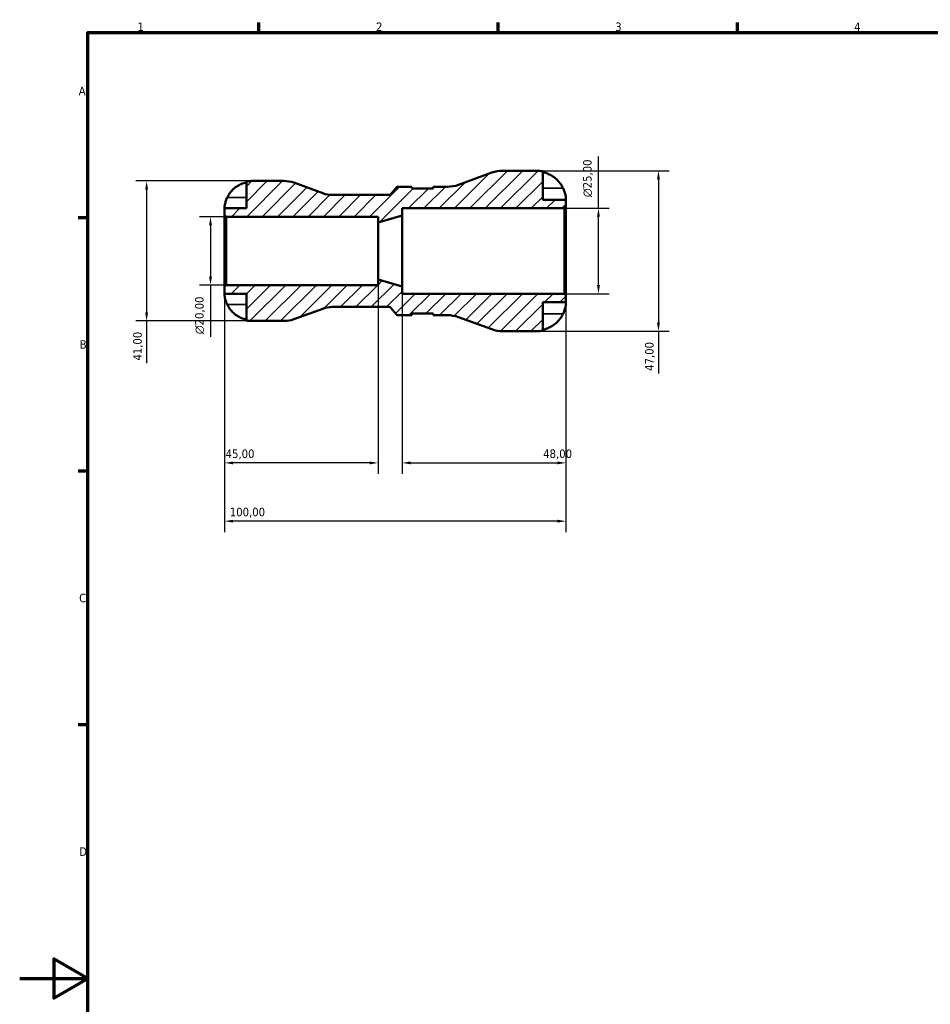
# Model space of a CAD drawing. Header units: millimetres. Extents: x 0 to 905, y 0 to 594.
# Tile 4 of 10: x 0 to 267, y 289 to 578. Entities that reach past the tile are written whole.
import ezdxf

# ---------------------------------------------------------------- set-up
doc = ezdxf.new("R2010")
doc.units = ezdxf.units.MM
for name, color, linetype, lineweight in [('Border (ISO)', 7, 'Continuous', 70), ('Dimension (ISO)', 7, 'Continuous', 25), ('Hatch (ISO)', 7, 'Continuous', 18), ('Visible (ISO)', 7, 'Continuous', 50), ('Visible Narrow (ISO)', 7, 'Continuous', 35)]:
    doc.layers.add(name, color=color, linetype=linetype, lineweight=lineweight)
doc.styles.add('Note Text (ISO)', font='tahoma.ttf')
doc.dimstyles.new('Default (ISO)', dxfattribs={"dimtxt": 2.5, "dimasz": 2.5, "dimexe": 3.175, "dimexo": 0, "dimgap": 0.762, "dimtad": 1, "dimrnd": 1e-08, "dimzin": 0, "dimtxsty": 'Note Text (ISO)', "dimcen": 0.09, "dimdle": 10, "dimclrd": 256, "dimclre": 256, "dimclrt": 232, "dimazin": 0, "dimtfac": 1.40208, "dimtmove": 0, "dimatfit": 3, "dimfxl": 1, "dimtolj": 1, "dimtzin": 0, "dimlwd": -1, "dimlwe": -1, "dimarcsym": 0})

# ---------------------------------------------------------------- blocks, each defined once
blk = doc.blocks.new('Borders Default Border')
at = {"layer": 'Border (ISO)'}
for p, q in [((70.08, 574), (70.08, 576.9)), ((140.17, 574), (140.17, 576.9)), ((210.25, 574), (210.25, 576.9)), ((20, 519.75), (17.1, 519.75)), ((20, 445.5), (17.1, 445.5)), ((20, 371.25), (17.1, 371.25))]:
    blk.add_line(p, q, dxfattribs=at)
at = {"layer": 'Border (ISO)', "flags": 128}
for points in [[(20, 20), (20, 574), (821, 574), (821, 20), (20, 20)], [(0, 297), (20, 297), (10, 302.77), (10, 291.23), (20, 297)]]:
    blk.add_lwpolyline(points, dxfattribs=at)
at = {"layer": 'Border (ISO)', "color": 232, "true_color": 0xca0064, "char_height": 2.5, "attachment_point": 7, "style": 'Note Text (ISO)'}
for s, insert in [('1', (34.48, 574.4)), ('2', (104.37, 574.4)), ('3', (174.43, 574.35)), ('4', (244.42, 574.4)), ('A', (17.29, 555.62)), ('B', (17.59, 481.37)), ('C', (17.43, 407.08)), ('D', (17.43, 332.88))]:
    blk.add_mtext(s, dxfattribs=dict(at, insert=insert))
blk = doc.blocks.new('*D7')
at = {"layer": 'Defpoints', "color": 0, "transparency": 16777216}
for p in [(151.5, 533.5), (151.5, 486.5), (187.1, 486.5)]:
    blk.add_point(p, dxfattribs=at)
at = {"layer": 'Dimension (ISO)', "transparency": 16777216}
for p, q in [((151.5, 533.5), (190.27, 533.5)), ((187.1, 531), (187.1, 489)), ((151.5, 486.5), (190.27, 486.5)), ((187.1, 486.5), (187.1, 474.13))]:
    blk.add_line(p, q, dxfattribs=at)
for points in [[(186.68, 531), (187.51, 531), (187.1, 533.5)], [(186.68, 489), (187.51, 489), (187.1, 486.5)]]:
    blk.add_solid(points, dxfattribs=at)
at = {"layer": 'Dimension (ISO)', "color": 232, "true_color": 0xca0064, "transparency": 16777216, "insert": (183.16, 474.9), "char_height": 2.5, "attachment_point": 1, "rotation": 90, "style": 'Note Text (ISO)'}
blk.add_mtext('\\A1;47,00', dxfattribs=at)
blk = doc.blocks.new('*D8')
at = {"layer": 'Defpoints', "color": 0, "transparency": 16777216}
for p in [(159.53, 522.5), (169.53, 522.5), (159.53, 497.5)]:
    blk.add_point(p, dxfattribs=at)
at = {"layer": 'Dimension (ISO)', "transparency": 16777216}
for p, q in [((169.53, 522.5), (169.53, 537.63)), ((159.53, 522.5), (172.7, 522.5)), ((169.53, 500), (169.53, 520)), ((159.53, 497.5), (172.7, 497.5))]:
    blk.add_line(p, q, dxfattribs=at)
for points in [[(169.11, 520), (169.95, 520), (169.53, 522.5)], [(169.11, 500), (169.95, 500), (169.53, 497.5)]]:
    blk.add_solid(points, dxfattribs=at)
at = {"layer": 'Dimension (ISO)', "color": 232, "true_color": 0xca0064, "transparency": 16777216, "insert": (165.01, 525.76), "char_height": 2.5, "attachment_point": 1, "rotation": 90, "style": 'Note Text (ISO)'}
blk.add_mtext('\\A1;\\fAIGDT|b0|i0;\\H2.5000;\\ln\\fTahoma|b0|i0;\\H2.5000;25,00', dxfattribs=at)
blk = doc.blocks.new('*D9')
at = {"layer": 'Defpoints', "color": 0, "transparency": 16777216}
for p in [(105, 501.67), (60, 499.53), (60, 447.95)]:
    blk.add_point(p, dxfattribs=at)
at = {"layer": 'Dimension (ISO)', "transparency": 16777216}
for p, q in [((105, 501.67), (105, 444.77)), ((60, 499.53), (60, 444.77)), ((102.5, 447.95), (62.5, 447.95))]:
    blk.add_line(p, q, dxfattribs=at)
for points in [[(62.5, 448.36), (62.5, 447.53), (60, 447.95)], [(102.5, 448.36), (102.5, 447.53), (105, 447.95)]]:
    blk.add_solid(points, dxfattribs=at)
at = {"layer": 'Dimension (ISO)', "color": 232, "true_color": 0xca0064, "transparency": 16777216, "insert": (60.33, 451.88), "char_height": 2.5, "attachment_point": 1, "style": 'Note Text (ISO)'}
blk.add_mtext('\\A1;45,00', dxfattribs=at)
blk = doc.blocks.new('*D10')
at = {"layer": 'Defpoints', "color": 0, "transparency": 16777216}
for p in [(112, 499.58), (160, 497.03), (160, 447.95)]:
    blk.add_point(p, dxfattribs=at)
at = {"layer": 'Dimension (ISO)', "transparency": 16777216}
for p, q in [((112, 499.58), (112, 444.77)), ((160, 497.03), (160, 444.77)), ((114.5, 447.95), (157.5, 447.95))]:
    blk.add_line(p, q, dxfattribs=at)
for points in [[(114.5, 448.36), (114.5, 447.53), (112, 447.95)], [(157.5, 448.36), (157.5, 447.53), (160, 447.95)]]:
    blk.add_solid(points, dxfattribs=at)
at = {"layer": 'Dimension (ISO)', "color": 232, "true_color": 0xca0064, "transparency": 16777216, "insert": (153.33, 451.89), "char_height": 2.5, "attachment_point": 1, "style": 'Note Text (ISO)'}
blk.add_mtext('\\A1;48,00', dxfattribs=at)
blk = doc.blocks.new('*D11')
at = {"layer": 'Defpoints', "color": 0, "transparency": 16777216}
for p in [(60, 499.53), (160, 497.03), (60, 430.89)]:
    blk.add_point(p, dxfattribs=at)
at = {"layer": 'Dimension (ISO)', "transparency": 16777216}
for p, q in [((60, 499.53), (60, 427.71)), ((160, 497.03), (160, 427.71)), ((157.5, 430.89), (62.5, 430.89))]:
    blk.add_line(p, q, dxfattribs=at)
for points in [[(62.5, 431.3), (62.5, 430.47), (60, 430.89)], [(157.5, 431.3), (157.5, 430.47), (160, 430.89)]]:
    blk.add_solid(points, dxfattribs=at)
at = {"layer": 'Dimension (ISO)', "color": 232, "true_color": 0xca0064, "transparency": 16777216, "insert": (61.55, 434.82), "char_height": 2.5, "attachment_point": 1, "style": 'Note Text (ISO)'}
blk.add_mtext('\\A1;100,00', dxfattribs=at)
blk = doc.blocks.new('*D12')
at = {"layer": 'Defpoints', "color": 0, "transparency": 16777216}
for p in [(68, 530.5), (37.18, 489.5), (68, 489.5)]:
    blk.add_point(p, dxfattribs=at)
at = {"layer": 'Dimension (ISO)', "transparency": 16777216}
for p, q in [((68, 530.5), (34.01, 530.5)), ((37.18, 528), (37.18, 492)), ((68, 489.5), (34.01, 489.5)), ((37.18, 489.5), (37.18, 477.13))]:
    blk.add_line(p, q, dxfattribs=at)
for points in [[(36.76, 528), (37.6, 528), (37.18, 530.5)], [(36.76, 492), (37.6, 492), (37.18, 489.5)]]:
    blk.add_solid(points, dxfattribs=at)
at = {"layer": 'Dimension (ISO)', "color": 232, "true_color": 0xca0064, "transparency": 16777216, "insert": (33.25, 477.9), "char_height": 2.5, "attachment_point": 1, "rotation": 90, "style": 'Note Text (ISO)'}
blk.add_mtext('\\A1;41,00', dxfattribs=at)
blk = doc.blocks.new('*D13')
at = {"layer": 'Defpoints', "color": 0, "transparency": 16777216}
for p in [(60.47, 520), (55.89, 500), (60.47, 500)]:
    blk.add_point(p, dxfattribs=at)
at = {"layer": 'Dimension (ISO)', "transparency": 16777216}
for p, q in [((60.47, 520), (52.71, 520)), ((55.89, 517.5), (55.89, 502.5)), ((60.47, 500), (52.71, 500)), ((55.89, 500), (55.89, 484.87))]:
    blk.add_line(p, q, dxfattribs=at)
for points in [[(55.47, 517.5), (56.31, 517.5), (55.89, 520)], [(55.47, 502.5), (56.31, 502.5), (55.89, 500)]]:
    blk.add_solid(points, dxfattribs=at)
at = {"layer": 'Dimension (ISO)', "color": 232, "true_color": 0xca0064, "transparency": 16777216, "insert": (51.37, 485.63), "char_height": 2.5, "attachment_point": 1, "rotation": 90, "style": 'Note Text (ISO)'}
blk.add_mtext('\\A1;\\fAIGDT|b0|i0;\\H2.5000;\\ln\\fTahoma|b0|i0;\\H2.5000;20,00', dxfattribs=at)

msp = doc.modelspace()

# ---------------------------------------------------------------- hatches: boundary and pattern name
at = {"layer": 'Hatch (ISO)'}
h = msp.add_hatch(dxfattribs=at)
h.set_pattern_fill('ANSI31', color=256, scale=25.4, style=0)
h.set_pattern_definition([(45, (0, 0), (-2.245064, 2.245064), [])])
edge = h.paths.add_edge_path()
edge.add_ellipse((141.497, 495.9), major_axis=(-3.215, -8.833), ratio=1, start_angle=0, end_angle=20)
edge.add_line((141.497, 486.5), (151.5, 486.5))
edge.add_ellipse((151.5, 495), major_axis=(0, -8.5), ratio=1, start_angle=0, end_angle=11.53696)
edge.add_line((153.2, 486.672), (153.2, 495))
edge.add_line((153.2, 495), (160, 495))
edge.add_line((160, 495), (160, 497.03))
edge.add_line((160, 497.03), (159.53, 497.5))
edge.add_line((159.53, 497.5), (112, 497.5))
edge.add_line((112, 497.5), (112, 499.583))
edge.add_line((112, 499.583), (105, 501.667))
edge.add_line((105, 501.667), (105, 500))
edge.add_line((105, 500), (60.47, 500))
edge.add_line((60.47, 500), (60, 499.53))
edge.add_line((60, 499.53), (60, 497.5))
edge.add_line((60, 497.5), (66.4, 497.5))
edge.add_line((66.4, 497.5), (66.4, 489.662))
edge.add_ellipse((68, 497.5), major_axis=(-1.6, -7.838), ratio=1, start_angle=0, end_angle=11.53696)
edge.add_line((68, 489.5), (77.454, 489.5))
edge.add_ellipse((77.454, 497.7), major_axis=(0, -8.2), ratio=1, start_angle=0, end_angle=20)
edge.add_line((80.259, 489.995), (88.806, 493.105))
edge.add_ellipse((91.61, 485.4), major_axis=(-2.805, 7.705), ratio=1, start_angle=340, end_angle=360, ccw=False)
edge.add_line((91.61, 493.6), (108.267, 493.6))
edge.add_ellipse((108.267, 493.1), major_axis=(0, 0.5), ratio=1, start_angle=310, end_angle=360, ccw=False)
edge.add_line((108.65, 493.421), (110.364, 491.379))
edge.add_ellipse((110.747, 491.7), major_axis=(-0.383, -0.321), ratio=1, start_angle=0, end_angle=50)
edge.add_line((110.747, 491.2), (114.883, 491.2))
edge.add_line((114.883, 491.2), (114.883, 491.67))
edge.add_line((114.883, 491.67), (121.133, 491.67))
edge.add_line((121.133, 491.67), (121.133, 491.2))
edge.add_line((121.133, 491.2), (125.269, 491.2))
edge.add_ellipse((125.269, 481.8), major_axis=(0, 9.4), ratio=1, start_angle=340, end_angle=360, ccw=False)
edge.add_line((128.484, 490.633), (138.282, 487.067))
edge = h.paths.add_edge_path()
edge.add_ellipse((141.497, 524.1), major_axis=(0, 9.4), ratio=1, start_angle=0, end_angle=20)
edge.add_line((138.282, 532.933), (128.484, 529.367))
edge.add_ellipse((125.269, 538.2), major_axis=(3.215, -8.833), ratio=1, start_angle=340, end_angle=360, ccw=False)
edge.add_line((125.269, 528.8), (121.133, 528.8))
edge.add_line((121.133, 528.8), (121.133, 528.33))
edge.add_line((121.133, 528.33), (114.883, 528.33))
edge.add_line((114.883, 528.33), (114.883, 528.8))
edge.add_line((114.883, 528.8), (110.747, 528.8))
edge.add_ellipse((110.747, 528.3), major_axis=(0, 0.5), ratio=1, start_angle=0, end_angle=50)
edge.add_line((110.364, 528.621), (108.65, 526.579))
edge.add_ellipse((108.267, 526.9), major_axis=(0.383, -0.321), ratio=1, start_angle=310, end_angle=360, ccw=False)
edge.add_line((108.267, 526.4), (91.61, 526.4))
edge.add_ellipse((91.61, 534.6), major_axis=(0, -8.2), ratio=1, start_angle=340, end_angle=360, ccw=False)
edge.add_line((88.806, 526.895), (80.259, 530.005))
edge.add_ellipse((77.454, 522.3), major_axis=(2.805, 7.705), ratio=1, start_angle=0, end_angle=20)
edge.add_line((77.454, 530.5), (68, 530.5))
edge.add_ellipse((68, 522.5), major_axis=(0, 8), ratio=1, start_angle=0, end_angle=11.53696)
edge.add_line((66.4, 530.338), (66.4, 522.5))
edge.add_line((66.4, 522.5), (60, 522.5))
edge.add_line((60, 522.5), (60, 520.47))
edge.add_line((60, 520.47), (60.47, 520))
edge.add_line((60.47, 520), (105, 520))
edge.add_line((105, 520), (105, 518.333))
edge.add_line((105, 518.333), (112, 520.417))
edge.add_line((112, 520.417), (112, 522.5))
edge.add_line((112, 522.5), (159.53, 522.5))
edge.add_line((159.53, 522.5), (160, 522.97))
edge.add_line((160, 522.97), (160, 525))
edge.add_line((160, 525), (153.2, 525))
edge.add_line((153.2, 525), (153.2, 533.328))
edge.add_ellipse((151.5, 525), major_axis=(1.7, 8.328), ratio=1, start_angle=0, end_angle=11.53696)
edge.add_line((151.5, 533.5), (141.497, 533.5))

# ---------------------------------------------------------------- linework, layer by layer
at = {"layer": 'Visible (ISO)'}
for p, q in [((151.5, 533.5), (141.497, 533.5)), ((77.454, 530.5), (68, 530.5)), ((138.282, 532.933), (128.484, 529.367)), ((153.2, 525), (153.2, 533.328)), ((66.4, 530.338), (66.4, 522.5)), ((88.806, 526.895), (80.259, 530.005)), ((110.364, 528.621), (108.65, 526.579)), ((114.883, 528.8), (110.747, 528.8)), ((114.883, 528.33), (114.883, 528.8)), ((121.133, 528.33), (114.883, 528.33)), ((125.269, 528.8), (121.133, 528.8)), ((121.133, 528.8), (121.133, 528.33)), ((108.267, 526.4), (91.61, 526.4)), ((160, 525), (153.2, 525)), ((160, 522.97), (160, 525)), ((66.4, 522.5), (60, 522.5)), ((60, 522.5), (60, 520.47)), ((112, 520.417), (112, 522.5)), ((112, 522.5), (159.53, 522.5)), ((159.53, 522.5), (160, 522.97)), ((159.53, 522.5), (159.53, 497.5)), ((160, 497.03), (160, 522.97)), ((60, 520.47), (60.47, 520)), ((60, 520.47), (60, 499.53)), ((60.47, 520), (105, 520)), ((60.47, 500), (60.47, 520)), ((105, 518.333), (112, 520.417)), ((105, 520), (105, 518.333)), ((112, 499.583), (112, 520.417)), ((105, 501.667), (105, 518.333)), ((112, 499.583), (105, 501.667)), ((105, 501.667), (105, 500)), ((60.47, 500), (60, 499.53)), ((60, 499.53), (60, 497.5)), ((105, 500), (60.47, 500)), ((112, 497.5), (112, 499.583)), ((60, 497.5), (66.4, 497.5)), ((66.4, 497.5), (66.4, 489.662)), ((159.53, 497.5), (112, 497.5)), ((160, 497.03), (159.53, 497.5)), ((160, 495), (160, 497.03)), ((80.259, 489.995), (88.806, 493.105)), ((91.61, 493.6), (108.267, 493.6)), ((108.65, 493.421), (110.364, 491.379)), ((153.2, 486.672), (153.2, 495)), ((153.2, 495), (160, 495)), ((110.747, 491.2), (114.883, 491.2)), ((114.883, 491.2), (114.883, 491.67)), ((114.883, 491.67), (121.133, 491.67)), ((121.133, 491.67), (121.133, 491.2)), ((121.133, 491.2), (125.269, 491.2)), ((128.484, 490.633), (138.282, 487.067)), ((68, 489.5), (77.454, 489.5)), ((141.497, 486.5), (151.5, 486.5))]:
    msp.add_line(p, q, dxfattribs=at)
for centre, radius, start, end in [((141.497, 524.1), 9.4, 90, 110), ((151.5, 525), 8.5, 78.46304, 90), ((68, 522.5), 8, 90, 101.53696), ((77.454, 522.3), 8.2, 70, 90), ((110.747, 528.3), 0.5, 90, 140), ((125.269, 538.2), 9.4, 270, 290), ((91.61, 534.6), 8.2, 250, 270), ((108.267, 526.9), 0.5, 270, 320), ((91.61, 485.4), 8.2, 90, 110), ((108.267, 493.1), 0.5, 40, 90), ((110.747, 491.7), 0.5, 220, 270), ((125.269, 481.8), 9.4, 70, 90), ((68, 497.5), 8, 258.46304, 270), ((77.454, 497.7), 8.2, 270, 290), ((141.497, 495.9), 9.4, 250, 270), ((151.5, 495), 8.5, 270, 281.53696)]:
    msp.add_arc(centre, radius, start, end, dxfattribs=at)
for points, knots in [([(153.2, 533.079), (153.741, 532.968), (154.269, 532.8), (155.221, 532.404), (155.73, 532.135), (156.68, 531.496), (157.121, 531.126), (157.864, 530.377), (158.235, 529.929), (158.779, 529.108), (158.979, 528.752), (159.147, 528.4)], [0.16126903, 0.16126903, 0.16126903, 0.16126903, 0.31324771, 0.31324771, 0.47071916, 0.47071916, 0.62819062, 0.62819062, 0.78723977, 0.78723977, 0.89919105, 0.89919105, 0.89919105, 0.89919105]), ([(60.817, 525.7), (60.973, 526.024), (61.157, 526.351), (61.665, 527.118), (62.014, 527.541), (62.714, 528.246), (63.128, 528.595), (64.022, 529.197), (64.501, 529.45), (65.396, 529.823), (65.892, 529.98), (66.4, 530.085)], [4.03217579, 4.03217579, 4.03217579, 4.03217579, 4.13513094, 4.13513094, 4.28512034, 4.28512034, 4.43331426, 4.43331426, 4.58150818, 4.58150818, 4.72425651, 4.72425651, 4.72425651, 4.72425651]), ([(159.147, 528.4), (159.218, 528.25), (159.286, 528.099), (159.439, 527.735), (159.519, 527.523), (159.661, 527.101), (159.722, 526.893), (159.843, 526.421), (159.892, 526.169), (159.97, 525.656), (159.987, 525.424), (160.002, 525.089), (160, 525), (160, 525)], [-0.54830695, -0.54830695, -0.54830695, -0.54830695, -0.49851869, -0.49851869, -0.42907829, -0.42907829, -0.35832281, -0.35832281, -0.26144982, -0.26144982, -0.13474822, -0.13474822, 0, 0, 0, 0]), ([(60, 522.5), (60, 522.5), (60, 522.525), (60.001, 522.63), (60.003, 522.714), (60.021, 523.006), (60.045, 523.255), (60.138, 523.763), (60.189, 523.988), (60.3, 524.384), (60.35, 524.544), (60.46, 524.86), (60.518, 525.015), (60.654, 525.347), (60.733, 525.525), (60.817, 525.7)], [0, 0, 0, 0, 0.06960453, 0.06960453, 0.14559569, 0.14559569, 0.26884906, 0.26884906, 0.35168426, 0.35168426, 0.40551291, 0.40551291, 0.45571277, 0.45571277, 0.51333093, 0.51333093, 0.51333093, 0.51333093]), ([(60.817, 494.3), (60.752, 494.436), (60.69, 494.573), (60.543, 494.918), (60.464, 495.125), (60.327, 495.526), (60.269, 495.719), (60.155, 496.154), (60.108, 496.385), (60.03, 496.873), (60.013, 497.098), (59.998, 497.416), (60, 497.5), (60, 497.5)], [-0.5159245, -0.5159245, -0.5159245, -0.5159245, -0.47074715, -0.47074715, -0.40311077, -0.40311077, -0.33740557, -0.33740557, -0.24866964, -0.24866964, -0.12673966, -0.12673966, 0, 0, 0, 0]), ([(66.4, 489.915), (65.892, 490.02), (65.396, 490.177), (64.501, 490.55), (64.022, 490.803), (63.128, 491.405), (62.714, 491.754), (62.014, 492.459), (61.665, 492.882), (61.157, 493.649), (60.973, 493.976), (60.817, 494.3)], [0.1517835, 0.1517835, 0.1517835, 0.1517835, 0.29453183, 0.29453183, 0.44272575, 0.44272575, 0.59091966, 0.59091966, 0.74090906, 0.74090906, 0.84386421, 0.84386421, 0.84386421, 0.84386421]), ([(160, 495), (160, 495), (160, 494.974), (159.999, 494.867), (159.997, 494.782), (159.982, 494.513), (159.964, 494.306), (159.892, 493.829), (159.841, 493.57), (159.718, 493.091), (159.656, 492.884), (159.513, 492.462), (159.432, 492.249), (159.281, 491.89), (159.216, 491.744), (159.147, 491.6)], [-2.34948691, -2.34948691, -2.34948691, -2.34948691, -2.27660007, -2.27660007, -2.19809806, -2.19809806, -2.08912241, -2.08912241, -1.98972633, -1.98972633, -1.9192317, -1.9192317, -1.84946774, -1.84946774, -1.80150587, -1.80150587, -1.80150587, -1.80150587]), ([(159.147, 491.6), (158.979, 491.248), (158.779, 490.892), (158.235, 490.071), (157.864, 489.623), (157.121, 488.874), (156.68, 488.504), (155.73, 487.865), (155.221, 487.596), (154.269, 487.2), (153.741, 487.032), (153.2, 486.921)], [4.23093042, 4.23093042, 4.23093042, 4.23093042, 4.3428817, 4.3428817, 4.50193085, 4.50193085, 4.65940231, 4.65940231, 4.81687376, 4.81687376, 4.96885244, 4.96885244, 4.96885244, 4.96885244])]:
    msp.add_open_spline(points, degree=3, knots=knots, dxfattribs=at)
at = {"layer": 'Visible Narrow (ISO)'}
for p, q in [((158.849, 528.4), (153.497, 528.4)), ((61.096, 525.7), (66.121, 525.7)), ((61.096, 494.3), (66.121, 494.3)), ((158.849, 491.6), (153.497, 491.6))]:
    msp.add_line(p, q, dxfattribs=at)

# ---------------------------------------------------------------- block references
msp.add_blockref('Borders Default Border', (0, 0))

# ---------------------------------------------------------------- dimensions: what is measured, and where the dimension line sits
at = {"layer": 'Dimension (ISO)'}
for base, p1, p2, picture, middle in [((169.53, 522.5), (159.53, 497.5), (159.53, 522.5), '*D8', (169.53, 531.317)), ((55.889, 500), (60.47, 520), (60.47, 500), '*D13', (55.889, 491.183))]:
    dim = msp.add_linear_dim(base=base, p1=p1, p2=p2, angle=90, text='\\fAIGDT|b0|i0;\\H2.5000;\\ln\\fTahoma|b0|i0;\\H2.5000;<>', dimstyle='Default (ISO)', override={"dimdec": 2, "dimtp": 0, "dimtm": 0, "dimtdec": 2, "dimtofl": 0, "dimatfit": 2}, dxfattribs=at)
    dim.commit()
    dim.dimension.update_dxf_attribs({"geometry": picture, "text_midpoint": middle, "dimtype": 160})
for base, p1, p2, angle, override, picture, middle in [((187.098, 486.5), (151.5, 533.5), (151.5, 486.5), 90, {"dimdec": 2, "dimtp": 0, "dimtm": 0, "dimtdec": 2, "dimtofl": 0, "dimatfit": 2}, '*D7', (187.098, 479.067)), ((37.18, 489.5), (68, 530.5), (68, 489.5), 90, {"dimdec": 2, "dimtp": 0, "dimtm": 0, "dimtdec": 2, "dimtofl": 0, "dimatfit": 2}, '*D12', (37.18, 482.067)), ((60, 447.948), (105, 501.667), (60, 499.53), 180, {"dimdec": 2, "dimtp": 0, "dimtm": 0, "dimtdec": 2, "dimtofl": 0, "dimatfit": 1}, '*D9', (64.5, 447.948)), ((60, 430.886), (160, 497.03), (60, 499.53), 180, {"dimdec": 2, "dimtp": 0, "dimtm": 0, "dimtdec": 2, "dimtofl": 0, "dimatfit": 1}, '*D11', (66.5, 430.886)), ((160, 447.948), (112, 499.583), (160, 497.03), 180, {"dimdec": 2, "dimtp": 0, "dimtm": 0, "dimtdec": 2, "dimtofl": 0, "dimatfit": 1}, '*D10', (157.5, 447.948))]:
    dim = msp.add_linear_dim(base=base, p1=p1, p2=p2, angle=angle, dimstyle='Default (ISO)', override=override, dxfattribs=at)
    dim.commit()
    dim.dimension.update_dxf_attribs({"geometry": picture, "text_midpoint": middle, "dimtype": 160})

doc.saveas('drawing.dxf')
